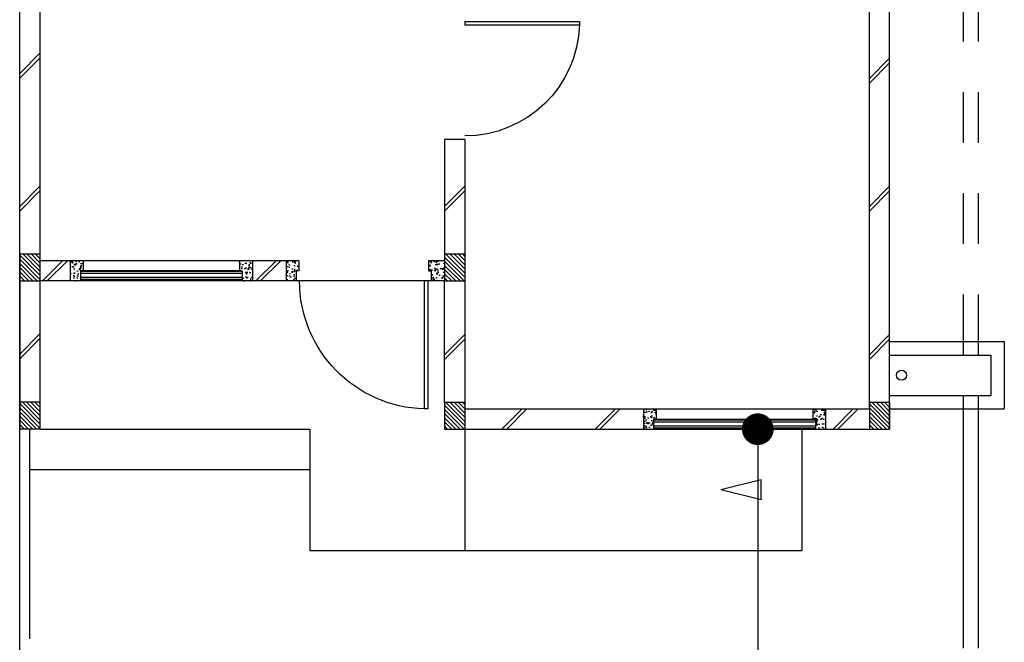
# Model space of a CAD drawing. Header units: millimetres. Extents: x 301 to 1479, y 491 to 1341.
# Tile 138 of 256: x 383.53 to 390.83, y 682.75 to 687.36. Entities that reach past the tile are written whole.
import ezdxf

# ---------------------------------------------------------------- set-up
doc = ezdxf.new("R2010")
doc.units = ezdxf.units.MM
doc.header["$LTSCALE"] = 1.5
doc.header["$MEASUREMENT"] = 0
doc.linetypes.add('PHANTOM2', pattern=[1.25, 0.625, -0.125, 0.125, -0.125, 0.125, -0.125])
for name, color, linetype in [('Blk', 7, 'Continuous'), ('Block', 46, 'Continuous'), ('boundary', 3, 'Continuous'), ('Boundary Wall', 64, 'Continuous'), ('BWCN', 4, 'Continuous'), ('DIM', 6, 'Continuous'), ('DOOR', 3, 'Continuous'), ('Ele', 8, 'Continuous'), ('HATCH', 7, 'Continuous'), ('Hatch Col. C1 GF Ext.', 84, 'Continuous'), ('Hatch Col. C3 GF', 10, 'Continuous'), ('Hatch Stub Col', 251, 'Continuous'), ('Kerb', 251, 'Continuous'), ('Paving Block', 251, 'Continuous'), ('PVC Pipe 110', 69, 'Continuous'), ('PVC RWP 75', 77, 'Continuous'), ('WINDOW', 1, 'Continuous')]:
    doc.layers.add(name, color=color, linetype=linetype)
doc.styles.add('RS1', font='romans.shx', dxfattribs={"width": 0.75, "height": 0.5})
doc.dimstyles.new('Souillac5', dxfattribs={"dimscale": 0.5, "dimtxt": 0.5, "dimasz": 0.47, "dimexe": 0, "dimexo": 1, "dimgap": 0.5, "dimtad": 1, "dimzin": 0, "dimdsep": 46, "dimtxsty": 'RS1', "dimblk": 'DOT', "dimcen": 3, "dimse1": 1, "dimse2": 1, "dimclrd": 6, "dimclre": 6, "dimclrt": 7, "dimaunit": 1, "dimadec": 0, "dimazin": 0, "dimtfac": 1, "dimtofl": 0, "dimtmove": 1, "dimatfit": 3, "dimfxl": 1, "dimtolj": 1, "dimtzin": 0, "dimlwe": -1, "dimarcsym": 0})
pattern_1 = [(50, (422.03025, 161.862746), (0.071726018, -0.0062752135), [0.0075, -0.0825]), (355, (422.03025, 161.862746), (-0.013875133, 0.075219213), [0.006, -0.066]), (100.451444, (422.03623, 161.86222), (0.057850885, 0.068943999), [0.006374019, -0.070114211]), (46.1842, (422.03025, 161.88275), (0.106724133, -0.016551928), [0.01125, -0.12375]), (96.635635, (422.03914, 161.88137), (0.093466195, 0.09741186), [0.009561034, -0.105171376]), (351.184164, (422.03025, 161.88275), (0.093466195, 0.09741186), [0.009, -0.099]), (21, (422.04025, 161.877746), (0.059690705, -0.040261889), [0.0075, -0.0825]), (326, (422.04025, 161.877746), (0.024331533, 0.072515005), [0.006, -0.066]), (71.451445, (422.045225, 161.87439), (0.084022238, 0.032253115), [0.006374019, -0.070114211]), (37.5, (422.03025, 161.862746), (0.0012159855, 0.0332893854), [0, -0.0652, 0, -0.067, 0, -0.06625]), (7.5, (422.03025, 161.862746), (0.0263069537, 0.0394411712), [0, -0.0382, 0, -0.0637, 0, -0.02525]), (327.5, (422.00795, 161.862746), (0.0533822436, -0.0022554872), [0, -0.025, 0, -0.078, 0, -0.1035]), (317.5, (421.99795, 161.862746), (0.058318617, 0.010010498), [0, -0.0325, 0, -0.0518, 0, -0.0735])]
pattern_2 = [(50, (418.371455, 161.912746), (0.071726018, -0.0062752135), [0.0075, -0.0825]), (355, (418.371455, 161.912746), (-0.013875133, 0.075219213), [0.006, -0.066]), (100.451444, (418.37743, 161.91222), (0.057850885, 0.068943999), [0.006374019, -0.070114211]), (46.1842, (418.371455, 161.93275), (0.106724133, -0.016551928), [0.01125, -0.12375]), (96.635635, (418.38035, 161.93137), (0.093466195, 0.09741186), [0.009561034, -0.105171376]), (351.184164, (418.37146, 161.93275), (0.093466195, 0.09741186), [0.009, -0.099]), (21, (418.381455, 161.927746), (0.059690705, -0.040261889), [0.0075, -0.0825]), (326, (418.381455, 161.927746), (0.024331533, 0.072515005), [0.006, -0.066]), (71.451445, (418.38643, 161.92439), (0.084022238, 0.032253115), [0.006374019, -0.070114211]), (37.5, (418.371455, 161.912746), (0.0012159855, 0.0332893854), [0, -0.0652, 0, -0.067, 0, -0.06625]), (7.5, (418.371455, 161.912746), (0.0263069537, 0.0394411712), [0, -0.0382, 0, -0.0637, 0, -0.02525]), (327.5, (418.349155, 161.912746), (0.0533822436, -0.0022554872), [0, -0.025, 0, -0.078, 0, -0.1035]), (317.5, (418.339155, 161.912746), (0.058318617, 0.010010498), [0, -0.0325, 0, -0.0518, 0, -0.0735])]

# ---------------------------------------------------------------- blocks, each defined once
blk = doc.blocks.new('Dr1000')
at = {"layer": 'DOOR'}
for p, q in [((-50, 0), (-50, 950)), ((-25, 950), (-50, 950)), ((-25, 0), (-25, 950)), ((-25, 0), (-50, 0))]:
    blk.add_line(p, q, dxfattribs=at)
blk.add_arc((-24.4, -0.2), 950.6, 91.54201, 179.98579, dxfattribs=at)
blk = doc.blocks.new('Dr900')
at = {"layer": 'DOOR'}
for p, q in [((-50, 0), (-50, 850)), ((-25, 850), (-50, 850)), ((-25, 0), (-25, 850)), ((-25, 0), (-50, 0))]:
    blk.add_line(p, q, dxfattribs=at)
blk.add_arc((-24.3, -0.3), 850.7, 91.72797, 179.98222, dxfattribs=at)
blk = doc.blocks.new('SSSU-D3')
at = {"layer": 'HATCH'}
h = blk.add_hatch(dxfattribs=at)
h.set_pattern_fill('ANSI31', color=256, scale=0.175, angle=630)
h.set_pattern_definition([(315, (-128.472678, 30.886787), (0.015467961, 0.015467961), [])])
h.paths.add_polyline_path([(9.75, 1.1), (9.6, 1.1), (9.6, 1.3), (9.75, 1.3)])
h = blk.add_hatch(dxfattribs=at)
h.set_pattern_fill('ANSI31', color=256, scale=0.175, angle=630)
h.set_pattern_definition([(315, (-128.472678, 29.786787), (0.015467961, 0.015467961), [])])
h.paths.add_polyline_path([(9.75, 0), (9.6, 0), (9.6, 0.2), (9.75, 0.2)])
h = blk.add_hatch(dxfattribs=at)
h.set_pattern_fill('ANSI31', color=256, scale=0.175, angle=630)
h.set_pattern_definition([(315, (-131.622678, 29.786787), (0.015467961, 0.015467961), [])])
h.paths.add_polyline_path([(12.9, 0), (12.75, 0), (12.75, 0.2), (12.9, 0.2)])
at = {"layer": 'Hatch Col. C1 GF Ext.'}
h = blk.add_hatch(dxfattribs=at)
h.set_pattern_fill('ANSI31', color=256, scale=0.175, angle=-90)
h.set_pattern_definition([(315, (443.186696, 156.678336), (0.0154679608, 0.0154679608), [])])
h.paths.add_polyline_path([(6.6, 0), (6.45, 0), (6.45, 0.2), (6.6, 0.2)])
at = {"layer": 'Hatch Col. C3 GF'}
h = blk.add_hatch(dxfattribs=at)
h.set_pattern_fill('ANSI31', color=256, scale=0.175, angle=-90)
h.set_pattern_definition([(315, (443.186696, 156.728336), (0.0154679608, 0.0154679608), [])])
h.paths.add_polyline_path([(6.6, 1.1), (6.45, 1.1), (6.45, 1.3), (6.6, 1.3)])
at = {"layer": 'Hatch Stub Col', "linetype": 'ByBlock'}
h = blk.add_hatch(dxfattribs=at)
h.set_pattern_fill('AR-CONC', color=256, scale=0.01, angle=720)
h.set_pattern_definition(pattern_2)
h.paths.add_polyline_path([(6.8254, 1.25), (6.9204, 1.25), (6.9204, 1.175), (6.9004, 1.175), (6.9004, 1.1), (6.8254, 1.1)])
h = blk.add_hatch(dxfattribs=at)
h.set_pattern_fill('AR-CONC', color=256, scale=0.01, angle=720)
h.set_pattern_definition(pattern_2)
h.paths.add_polyline_path([(8.0804, 1.25), (8.1754, 1.25), (8.1754, 1.1), (8.1004, 1.1), (8.1004, 1.175), (8.0804, 1.175)])
h = blk.add_hatch(dxfattribs=at)
h.set_pattern_fill('AR-CONC', color=256, scale=0.01, angle=720)
h.set_pattern_definition(pattern_2)
h.paths.add_polyline_path([(8.425, 1.25), (8.52, 1.25), (8.52, 1.175), (8.5, 1.175), (8.5, 1.1), (8.425, 1.1)])
h = blk.add_hatch(dxfattribs=at)
h.set_pattern_fill('AR-CONC', color=256, scale=0.01, angle=720)
h.set_pattern_definition([(50, (422.03025, 161.912746), (0.071726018, -0.0062752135), [0.0075, -0.0825]), (355, (422.03025, 161.912746), (-0.013875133, 0.075219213), [0.006, -0.066]), (100.451444, (422.03623, 161.91222), (0.057850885, 0.068943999), [0.006374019, -0.070114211]), (46.1842, (422.03025, 161.93275), (0.106724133, -0.016551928), [0.01125, -0.12375]), (96.635635, (422.03914, 161.93137), (0.093466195, 0.09741186), [0.009561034, -0.105171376]), (351.184164, (422.03025, 161.93275), (0.093466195, 0.09741186), [0.009, -0.099]), (21, (422.04025, 161.927746), (0.059690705, -0.040261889), [0.0075, -0.0825]), (326, (422.04025, 161.927746), (0.024331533, 0.072515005), [0.006, -0.066]), (71.451445, (422.045225, 161.92439), (0.084022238, 0.032253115), [0.006374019, -0.070114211]), (37.5, (422.03025, 161.912746), (0.0012159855, 0.0332893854), [0, -0.0652, 0, -0.067, 0, -0.06625]), (7.5, (422.03025, 161.912746), (0.0263069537, 0.0394411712), [0, -0.0382, 0, -0.0637, 0, -0.02525]), (327.5, (422.00795, 161.912746), (0.0533822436, -0.0022554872), [0, -0.025, 0, -0.078, 0, -0.1035]), (317.5, (421.99795, 161.912746), (0.058318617, 0.010010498), [0, -0.0325, 0, -0.0518, 0, -0.0735])])
h.paths.add_polyline_path([(9.48, 1.25), (9.6, 1.25), (9.6, 1.1), (9.5, 1.1), (9.5, 1.175), (9.48, 1.175)])
h = blk.add_hatch(dxfattribs=at)
h.set_pattern_fill('AR-CONC', color=256, scale=0.01, angle=720)
h.set_pattern_definition(pattern_1)
h.paths.add_polyline_path([(11.0746, 0.15), (11.1696, 0.15), (11.1696, 0.075), (11.1496, 0.075), (11.1496, 0), (11.0746, 0)])
h = blk.add_hatch(dxfattribs=at)
h.set_pattern_fill('AR-CONC', color=256, scale=0.01, angle=720)
h.set_pattern_definition(pattern_1)
h.paths.add_polyline_path([(12.3296, 0.15), (12.4246, 0.15), (12.4246, 0), (12.3496, 0), (12.3496, 0.075), (12.3296, 0.075)])
at = {"layer": 'Block', "linetype": 'ByBlock'}
for p, q in [((6.6, 3.1), (6.6, 1.3)), ((12.75, 0.15), (12.75, 3.1)), ((12.9, 0), (12.9, 3.1)), ((9.75, 2.15), (9.6, 2.15)), ((9.6, 2.15), (9.6, 1.3)), ((9.75, 2.15), (9.75, 1.3)), ((6.8254, 1.25), (6.6, 1.25)), ((8.425, 1.25), (8.1754, 1.25)), ((6.45, 1.1), (6.45, 0.2)), ((6.8254, 1.1), (6.6, 1.1)), ((6.6, 1.1), (6.6, 0.2)), ((8.425, 1.1), (8.1754, 1.1)), ((9.6, 0.2), (9.6, 1.1)), ((9.75, 1.1), (9.75, 0.2)), ((9.75, 0.15), (11.0746, 0.15)), ((12.4246, 0.15), (12.75, 0.15)), ((9.75, 0), (11.0746, 0)), ((12.4246, 0), (12.75, 0))]:
    blk.add_line(p, q, dxfattribs=at)
at = {"layer": 'Boundary Wall', "linetype": 'ByBlock'}
blk.add_line((6.525, -1.555), (6.525, 0), dxfattribs=at)
at = {"layer": 'BWCN'}
for p, q in [((6.45, 1.3), (6.6, 1.3)), ((6.45, 1.3), (6.45, 1.1)), ((6.6, 1.3), (6.6, 1.1)), ((6.8254, 1.25), (6.8254, 1.1)), ((6.9204, 1.25), (6.8254, 1.25)), ((6.9204, 1.25), (6.9204, 1.175)), ((8.0804, 1.25), (8.0804, 1.175)), ((8.1754, 1.25), (8.0804, 1.25)), ((8.1754, 1.25), (8.1754, 1.1)), ((8.52, 1.25), (8.425, 1.25)), ((8.425, 1.25), (8.425, 1.1)), ((8.52, 1.25), (8.52, 1.175)), ((9.6, 1.25), (9.48, 1.25)), ((9.48, 1.25), (9.48, 1.175)), ((9.6, 1.3), (9.75, 1.3)), ((9.6, 1.3), (9.6, 1.1)), ((9.75, 1.3), (9.75, 1.1)), ((6.9004, 1.175), (6.9004, 1.1)), ((6.9204, 1.175), (6.9004, 1.175)), ((8.0804, 1.175), (8.1004, 1.175)), ((8.1004, 1.175), (8.1004, 1.1)), ((8.5, 1.175), (8.5, 1.1)), ((8.52, 1.175), (8.5, 1.175)), ((9.48, 1.175), (9.5, 1.175)), ((9.5, 1.175), (9.5, 1.1)), ((6.45, 1.1), (6.6, 1.1)), ((6.9004, 1.1), (6.8254, 1.1)), ((8.1754, 1.1), (8.1004, 1.1)), ((8.5, 1.1), (8.425, 1.1)), ((9.6, 1.1), (9.5, 1.1)), ((9.6, 1.1), (9.75, 1.1)), ((6.45, 0.2), (6.45, 0)), ((6.6, 0.2), (6.45, 0.2)), ((6.6, 0.2), (6.6, 0)), ((9.6, 0.2), (9.75, 0.2)), ((9.6, 0.2), (9.6, 0)), ((9.75, 0.2), (9.75, 0)), ((11.0746, 0.15), (11.0746, 0)), ((11.0746, 0.15), (11.1696, 0.15)), ((11.1696, 0.15), (11.1696, 0.075)), ((12.3296, 0.15), (12.3296, 0.075)), ((12.3296, 0.15), (12.4246, 0.15)), ((12.4246, 0.15), (12.4246, 0)), ((12.75, 0.2), (12.9, 0.2)), ((12.75, 0.2), (12.75, 0)), ((12.9, 0.2), (12.9, 0)), ((11.1496, 0.075), (11.1496, 0)), ((11.1696, 0.075), (11.1496, 0.075)), ((12.3296, 0.075), (12.3496, 0.075)), ((12.3496, 0.075), (12.3496, 0)), ((6.6, 0), (6.45, 0)), ((9.6, 0), (9.75, 0)), ((11.0746, 0), (11.1496, 0)), ((12.3496, 0), (12.4246, 0)), ((12.75, 0), (12.9, 0))]:
    blk.add_line(p, q, dxfattribs=at)
at = {"layer": 'Ele'}
for p, q in [((8.0804, 1.25), (6.9204, 1.25)), ((8.1004, 1.17), (6.9004, 1.17)), ((8.0804, 1.175), (6.9204, 1.175)), ((8.1004, 1.11), (6.9004, 1.11)), ((8.1004, 1.1), (6.9004, 1.1)), ((9.5, 1.1), (8.5, 1.1)), ((11.1696, 0.15), (12.3296, 0.15)), ((11.1696, 0.075), (12.3296, 0.075)), ((6.6, 0), (8.6, 0)), ((8.6, 0), (8.6, -0.9)), ((9.75, 0), (9.75, -0.9)), ((11.1496, 0.07), (12.3496, 0.07)), ((11.1496, 0.01), (12.3496, 0.01)), ((11.1496, 0), (12.3496, 0)), ((12.25, 0), (12.25, -0.9)), ((6.525, -0.3), (8.6, -0.3)), ((8.6, -0.9), (12.25, -0.9))]:
    blk.add_line(p, q, dxfattribs=at)
at = {"layer": 'Ele', "linetype": 'ByBlock'}
blk.add_line((11.9485, -0.525), (11.9485, -0.375), dxfattribs=at)
at = {"layer": 'HATCH'}
for p, q in [((6.45, 2.6384), (6.6, 2.7884)), ((6.45, 2.603), (6.6, 2.753)), ((12.75, 2.6018), (12.9, 2.7518)), ((12.75, 2.5664), (12.9, 2.7164)), ((6.45, 1.6528), (6.6, 1.8028)), ((6.45, 1.6174), (6.6, 1.7674)), ((9.6, 1.6528), (9.75, 1.8028)), ((9.6, 1.6174), (9.75, 1.7674)), ((12.75, 1.6528), (12.9, 1.8028)), ((12.75, 1.6174), (12.9, 1.7674)), ((6.7683, 1.25), (6.6183, 1.1)), ((6.8036, 1.25), (6.6536, 1.1)), ((8.3503, 1.25), (8.2003, 1.1)), ((8.3856, 1.25), (8.2356, 1.1)), ((6.45, 0.5576), (6.6, 0.7076)), ((6.45, 0.5223), (6.6, 0.6723)), ((9.6, 0.552), (9.75, 0.702)), ((9.6, 0.5167), (9.75, 0.6667)), ((12.75, 0.552), (12.9, 0.702)), ((12.75, 0.5167), (12.9, 0.6667)), ((10.1751, 0.15), (10.0251, 0)), ((10.2105, 0.15), (10.0605, 0)), ((10.8662, 0.15), (10.7162, 0)), ((10.9015, 0.15), (10.7515, 0)), ((12.6303, 0.15), (12.4803, 0)), ((12.6657, 0.15), (12.5157, 0))]:
    blk.add_line(p, q, dxfattribs=at)
at = {"layer": 'Kerb'}
for p, q in [((12.9, 0.65), (13.75, 0.65)), ((13.75, 0.65), (13.75, 0.15)), ((12.9, 0.55), (13.65, 0.55)), ((13.65, 0.55), (13.65, 0.25)), ((12.9, 0.25), (13.65, 0.25)), ((12.9, 0.15), (13.75, 0.15))]:
    blk.add_line(p, q, dxfattribs=at)
at = {"layer": 'Paving Block', "linetype": 'ByBlock'}
for p in [(11.9485, -0.375), (11.9485, -0.525)]:
    blk.add_line(p, (11.6485, -0.45), dxfattribs=at)
at = {"layer": 'PVC Pipe 110', "linetype": 'PHANTOM2', "ltscale": 2}
for p, q in [((13.445, 4.75), (13.445, 0.55)), ((13.555, 4.75), (13.555, 0.55)), ((13.445, 0.25), (13.445, -2.15)), ((13.555, 0.25), (13.555, -2.15))]:
    blk.add_line(p, q, dxfattribs=at)
at = {"layer": 'PVC RWP 75'}
blk.add_circle((12.9875, 0.4), 0.0375, dxfattribs=at)
at = {"layer": 'WINDOW'}
for p, q in [((8.1004, 1.155), (6.9004, 1.155)), ((8.1004, 1.125), (6.9004, 1.125)), ((11.1496, 0.055), (12.3496, 0.055)), ((11.1496, 0.025), (12.3496, 0.025))]:
    blk.add_line(p, q, dxfattribs=at)
at = {"layer": 'DOOR', "xscale": -0.001, "yscale": 0.001, "zscale": 0.001}
for name, p, rotation in [('Dr900', (9.75, 3.05), 270), ('Dr1000', (9.5, 1.1), 180)]:
    blk.add_blockref(name, p, dxfattribs=dict(at, rotation=rotation))
blk = doc.blocks.new('_DOT')
at = {"color": 0, "linetype": 'ByBlock'}
blk.add_line((-0.5, 0), (-1, 0), dxfattribs=at)
at = {"color": 0, "linetype": 'ByBlock', "const_width": 0.5}
blk.add_lwpolyline([(-0.25, 0, 1), (0.25, 0, 1)], format="xyb", close=True, dxfattribs=at)
blk = doc.blocks.new('*D222')
at = {"layer": 'DEFPOINTS', "color": 0, "transparency": 16777216}
for p in [(389.006, 684.3262), (389.006, 678.769), (389.006, 678.769)]:
    blk.add_point(p, dxfattribs=at)
at = {"layer": 'DIM', "color": 6, "lineweight": -2, "transparency": 16777216}
blk.add_line((389.006, 684.0912), (389.006, 679.004), dxfattribs=at)
at = {"layer": 'DIM', "color": 6, "lineweight": -2, "transparency": 16777216, "xscale": 0.235, "yscale": 0.235, "zscale": 0.235}
for p, rotation in [((389.006, 684.3262), 90), ((389.006, 678.769), 270)]:
    blk.add_blockref('_DOT', p, dxfattribs=dict(at, rotation=rotation))
at = {"layer": 'DIM', "color": 7, "transparency": 16777216, "insert": (388.506, 681.5476), "char_height": 0.5, "attachment_point": 5, "rotation": 90, "style": 'RS1'}
blk.add_mtext('\\A1;5.56', dxfattribs=at)

msp = doc.modelspace()

# ---------------------------------------------------------------- linework, layer by layer
at = {"layer": 'boundary', "linetype": 'Continuous'}
msp.add_line((383.5336, 678.769), (383.5336, 698.3436), dxfattribs=at)

# ---------------------------------------------------------------- block references
at = {"layer": 'Blk'}
msp.add_blockref('SSSU-D3', (377.0836, 684.3262), dxfattribs=at)

# ---------------------------------------------------------------- dimensions: what is measured, and where the dimension line sits
at = {"layer": 'DIM'}
dim = msp.add_linear_dim(base=(389.006, 678.769), p1=(389.006, 684.3262), p2=(389.006, 678.769), angle=90, dimstyle='Souillac5', dxfattribs=at)
dim.commit()
dim.dimension.update_dxf_attribs({"geometry": '*D222', "text_midpoint": (388.506, 681.5476)})

doc.saveas('drawing.dxf')
